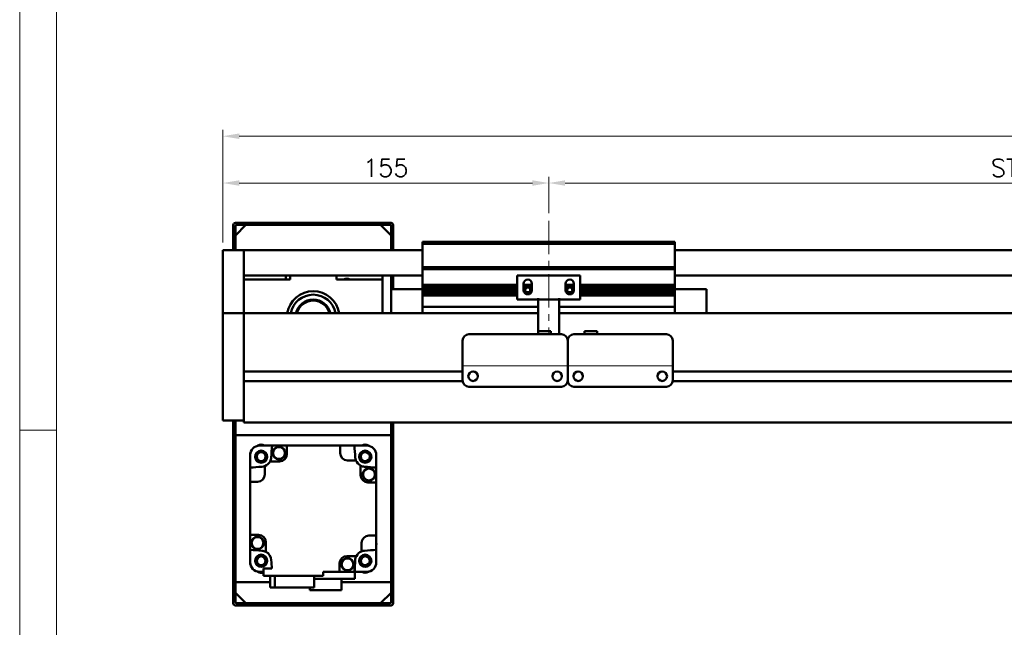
# Model space of a CAD drawing. Header units: millimetres. Extents: x 46891 to 50021, y 6223 to 9571.
# Tile 2 of 5: x 48547 to 49015, y 8956 to 9245. Entities that reach past the tile are written whole.
import ezdxf

# ---------------------------------------------------------------- set-up
doc = ezdxf.new("R2010")
doc.units = ezdxf.units.MM
doc.header["$LTSCALE"] = 0.5
doc.linetypes.add('CENTER', pattern=[50.8, 31.75, -6.35, 6.35, -6.35])
doc.layers.get('0').update_dxf_attribs({"lineweight": 20})
doc.layers.add('1', color=1, linetype='CENTER', lineweight=13)
doc.layers.add('외형선(ISO)', color=7, linetype='Continuous', lineweight=50)
doc.styles.add('DSR TEXT', font='romans.shx', dxfattribs={"bigfont": 'whgtxt.shx'})
doc.styles.get("Standard").update_dxf_attribs({"font": 'romans.shx', "bigfont": 'whgtxt.shx'})
doc.dimstyles.new('DSR', dxfattribs={"dimscale": 2, "dimtxt": 3, "dimasz": 3, "dimexe": 0.5, "dimexo": 0.5, "dimgap": 0.5, "dimtad": 1, "dimdsep": 46, "dimtxsty": 'Standard', "dimcen": 2.5, "dimclrd": 4, "dimclre": 4, "dimclrt": 2, "dimadec": 0, "dimazin": 2, "dimtfac": 1, "dimtmove": 0, "dimatfit": 3, "dimfxl": 0, "dimlwd": -1, "dimlwe": -1, "dimarcsym": 0})

# ---------------------------------------------------------------- blocks, each defined once
blk = doc.blocks.new('A$C1C1952E1')
at = {"color": 1}
blk.add_lwpolyline([(0, 0), (420, 0), (420, 297), (0, 297)], close=True, dxfattribs=at)
at = {"color": 3}
blk.add_lwpolyline([(5, 5), (415, 5), (415, 292), (5, 292)], close=True, dxfattribs=at)
blk = doc.blocks.new('*D117')
at = {"color": 1, "linetype": 'ByBlock'}
for p, q in [((48798.26, 9153.41), (48798.26, 9170.76)), ((49298.26, 9153.41), (49298.26, 9170.76)), ((48806.06, 9167.76), (49290.46, 9167.76))]:
    blk.add_line(p, q, dxfattribs=at)
at = {"color": 1}
for points in [[(48806.06, 9169.06), (48806.06, 9166.46), (48798.26, 9167.76)], [(49290.46, 9169.06), (49290.46, 9166.46), (49298.26, 9167.76)]]:
    blk.add_solid(points, dxfattribs=at)
at = {"layer": 'Defpoints', "color": 0}
for p in [(49298.26, 9167.76), (48798.26, 9149.81), (49298.26, 9149.81)]:
    blk.add_point(p, dxfattribs=at)
at = {"color": 3, "insert": (49048.26, 9174.96), "char_height": 8.4, "attachment_point": 5, "style": 'DSR TEXT'}
blk.add_mtext('STROKE : 500', dxfattribs=at)
blk = doc.blocks.new('*D118')
at = {"color": 1, "linetype": 'ByBlock'}
for p, q in [((48643.26, 9139.41), (48643.26, 9170.76)), ((48798.26, 9153.41), (48798.26, 9170.76)), ((48790.46, 9167.76), (48651.06, 9167.76))]:
    blk.add_line(p, q, dxfattribs=at)
at = {"color": 1}
for points in [[(48651.06, 9169.06), (48651.06, 9166.46), (48643.26, 9167.76)], [(48790.46, 9169.06), (48790.46, 9166.46), (48798.26, 9167.76)]]:
    blk.add_solid(points, dxfattribs=at)
at = {"layer": 'Defpoints', "color": 0}
for p in [(48643.26, 9167.76), (48798.26, 9149.81), (48643.26, 9135.81)]:
    blk.add_point(p, dxfattribs=at)
at = {"color": 3, "insert": (48720.76, 9174.96), "char_height": 8.4, "attachment_point": 5, "style": 'DSR TEXT'}
blk.add_mtext('155', dxfattribs=at)
blk = doc.blocks.new('*D119')
at = {"color": 1, "linetype": 'ByBlock'}
for p, q in [((48643.26, 9139.41), (48643.26, 9193.03)), ((49443.26, 9139.41), (49443.26, 9193.03)), ((48651.06, 9190.03), (49435.46, 9190.03))]:
    blk.add_line(p, q, dxfattribs=at)
at = {"color": 1}
for points in [[(48651.06, 9191.33), (48651.06, 9188.73), (48643.26, 9190.03)], [(49435.46, 9191.33), (49435.46, 9188.73), (49443.26, 9190.03)]]:
    blk.add_solid(points, dxfattribs=at)
at = {"layer": 'Defpoints', "color": 0}
for p in [(49443.26, 9190.03), (48643.26, 9135.81), (49443.26, 9135.81)]:
    blk.add_point(p, dxfattribs=at)
at = {"color": 3, "insert": (49043.26, 9197.23), "char_height": 8.4, "attachment_point": 5, "style": 'DSR TEXT'}
blk.add_mtext('800', dxfattribs=at)

msp = doc.modelspace()

# ---------------------------------------------------------------- linework, layer by layer
msp.add_line((48857.25998, 9080.80651), (48757.25998, 9080.80651))
at = {"color": 1}
msp.add_line((48564.22132, 9050.23052), (48546.67132, 9050.23052), dxfattribs=at)
at = {"layer": '1'}
msp.add_line((48798.25998, 9149.80637), (48798.25998, 9095.80637), dxfattribs=at)
at = {"layer": '외형선(ISO)'}
for p, q in [((48648.25998, 9147.80637), (48648.25998, 9135.80637)), ((48657.25998, 9148.80637), (48649.25998, 9148.80637)), ((48649.25998, 9142.80637), (48654.25998, 9147.80637)), ((48649.25998, 9135.80637), (48649.25998, 9147.30637)), ((48649.75998, 9147.80637), (48657.25998, 9147.80637)), ((48718.25998, 9147.80637), (48654.25998, 9147.80637)), ((48657.25998, 9147.80637), (48657.25998, 9148.80637)), ((48657.25998, 9148.80637), (48661.25998, 9148.80637)), ((48661.25998, 9148.80637), (48661.25998, 9147.80637)), ((48711.25998, 9148.80637), (48661.25998, 9148.80637)), ((48661.25998, 9147.80637), (48711.25998, 9147.80637)), ((48711.25998, 9147.80637), (48711.25998, 9148.80637)), ((48711.25998, 9148.80637), (48715.25998, 9148.80637)), ((48715.25998, 9148.80637), (48715.25998, 9147.80637)), ((48723.25998, 9148.80637), (48715.25998, 9148.80637)), ((48715.25998, 9147.80637), (48722.75998, 9147.80637)), ((48718.25998, 9147.80637), (48723.25998, 9142.80637)), ((48723.25998, 9147.30637), (48723.25998, 9135.80637)), ((48724.25998, 9135.80637), (48724.25998, 9147.80637)), ((48649.25998, 9142.80637), (48649.25998, 9135.80637)), ((48723.25998, 9135.80637), (48723.25998, 9142.80637)), ((48738.25998, 9138.80637), (48738.25998, 9139.80637)), ((48858.25998, 9139.80637), (48738.25998, 9139.80637)), ((48858.25998, 9139.80637), (48858.25998, 9138.80637)), ((48643.25998, 9135.80637), (48643.25998, 9133.80637)), ((48653.25998, 9135.80637), (48643.25998, 9135.80637)), ((48653.25998, 9133.80637), (48653.25998, 9135.80637)), ((48653.25998, 9135.80637), (48738.25998, 9135.80637)), ((48653.25998, 9135.80637), (48653.25998, 9133.80637)), ((48738.25998, 9127.80637), (48738.25998, 9138.80637)), ((48738.25998, 9138.80637), (48858.25998, 9138.80637)), ((48858.25998, 9138.80637), (48858.25998, 9127.80637)), ((48858.25998, 9135.80637), (49433.25998, 9135.80637)), ((48643.25998, 9133.02185), (48643.25998, 9133.80637)), ((48643.25998, 9132.52314), (48643.25998, 9133.02185)), ((48643.25998, 9132.52314), (48643.25998, 9131.45466)), ((48643.25998, 9131.45466), (48643.25998, 9128.46885)), ((48653.25998, 9133.80637), (48653.25998, 9133.02185)), ((48653.25998, 9133.02185), (48653.25998, 9133.80637)), ((48653.25998, 9133.02185), (48653.25998, 9132.52314)), ((48653.25998, 9132.52314), (48653.25998, 9133.02185)), ((48653.25998, 9131.45466), (48653.25998, 9132.52314)), ((48653.25998, 9132.52314), (48653.25998, 9131.45466)), ((48653.25998, 9128.46885), (48653.25998, 9131.45466)), ((48653.25998, 9131.45466), (48653.25998, 9128.46885)), ((48643.25998, 9119.90455), (48643.25998, 9128.46885)), ((48653.25998, 9128.46885), (48653.25998, 9119.90455)), ((48653.25998, 9124.30637), (48653.25998, 9128.46885)), ((48738.25998, 9126.80637), (48738.25998, 9127.80637)), ((48738.25998, 9127.80637), (48858.25998, 9127.80637)), ((48738.25998, 9125.80637), (48738.25998, 9126.80637)), ((48738.25998, 9126.80637), (48858.25998, 9126.80637)), ((48738.25998, 9119.30637), (48738.25998, 9125.80637)), ((48858.25998, 9127.80637), (48858.25998, 9126.80637)), ((48858.25998, 9126.80637), (48858.25998, 9125.80637)), ((48858.25998, 9125.80637), (48858.25998, 9119.30637)), ((48653.25998, 9123.80637), (48738.25998, 9123.80637)), ((48675.25998, 9121.80637), (48653.25998, 9121.80637)), ((48673.25998, 9123.80637), (48673.25998, 9121.80637)), ((48675.25998, 9123.80637), (48675.25998, 9121.80637)), ((48697.25998, 9121.80637), (48697.25998, 9123.80637)), ((48719.25998, 9121.80637), (48697.25998, 9121.80637)), ((48719.25998, 9123.80637), (48719.25998, 9121.80637)), ((48719.25998, 9105.80637), (48719.25998, 9121.80637)), ((48723.25998, 9117.30637), (48723.25998, 9123.80637)), ((48723.25998, 9123.80637), (48723.25998, 9117.30637)), ((48724.25998, 9117.30637), (48724.25998, 9123.80637)), ((48813.25998, 9123.80637), (48783.25998, 9123.80637)), ((48783.25998, 9112.40637), (48783.25998, 9123.80637)), ((48813.25998, 9123.80637), (48813.25998, 9112.40637)), ((48858.25998, 9123.80637), (49433.25998, 9123.80637)), ((48643.25998, 9117.80926), (48643.25998, 9119.90455)), ((48643.25998, 9106.38731), (48643.25998, 9117.80926)), ((48653.25998, 9119.90455), (48653.25998, 9117.80926)), ((48653.25998, 9117.80926), (48653.25998, 9106.38731)), ((48723.25998, 9117.30637), (48723.25998, 9105.80637)), ((48738.25998, 9117.30637), (48723.25998, 9117.30637)), ((48738.25998, 9118.80637), (48738.25998, 9119.30637)), ((48738.25998, 9119.30637), (48783.25998, 9119.30637)), ((48738.25998, 9118.30637), (48738.25998, 9118.80637)), ((48738.25998, 9118.80637), (48783.25998, 9118.80637)), ((48738.25998, 9117.30637), (48738.25998, 9118.30637)), ((48738.25998, 9118.30637), (48783.25998, 9118.30637)), ((48738.25998, 9116.80637), (48738.25998, 9117.30637)), ((48738.25998, 9117.30637), (48783.25998, 9117.30637)), ((48738.25998, 9116.30637), (48738.25998, 9116.80637)), ((48738.25998, 9116.80637), (48783.25998, 9116.80637)), ((48786.25998, 9116.80637), (48786.25998, 9119.80637)), ((48786.25998, 9119.30637), (48790.25998, 9119.30637)), ((48786.25998, 9118.80637), (48790.25998, 9118.80637)), ((48786.25998, 9118.30637), (48790.25998, 9118.30637)), ((48786.25998, 9117.30637), (48787.13674, 9117.30637)), ((48786.25998, 9116.80637), (48787.03048, 9116.80637)), ((48789.38322, 9117.30637), (48790.25998, 9117.30637)), ((48789.48948, 9116.80637), (48790.25998, 9116.80637)), ((48790.25998, 9119.80637), (48790.25998, 9116.80637)), ((48806.25998, 9116.80637), (48806.25998, 9119.80637)), ((48806.25998, 9119.30637), (48810.25998, 9119.30637)), ((48806.25998, 9118.80637), (48810.25998, 9118.80637)), ((48806.25998, 9118.30637), (48810.25998, 9118.30637)), ((48806.25998, 9117.30637), (48807.13674, 9117.30637)), ((48806.25998, 9116.80637), (48807.03048, 9116.80637)), ((48809.38322, 9117.30637), (48810.25998, 9117.30637)), ((48809.48948, 9116.80637), (48810.25998, 9116.80637)), ((48810.25998, 9119.80637), (48810.25998, 9116.80637)), ((48813.25998, 9119.30637), (48858.25998, 9119.30637)), ((48813.25998, 9118.80637), (48858.25998, 9118.80637)), ((48813.25998, 9118.30637), (48858.25998, 9118.30637)), ((48813.25998, 9117.30637), (48858.25998, 9117.30637)), ((48813.25998, 9116.80637), (48858.25998, 9116.80637)), ((48858.25998, 9119.30637), (48858.25998, 9118.80637)), ((48858.25998, 9118.80637), (48858.25998, 9118.30637)), ((48858.25998, 9118.30637), (48858.25998, 9117.30637)), ((48858.25998, 9117.30637), (48873.25998, 9117.30637)), ((48858.25998, 9117.30637), (48858.25998, 9116.80637)), ((48858.25998, 9116.80637), (48858.25998, 9116.30637)), ((48873.25998, 9105.80637), (48873.25998, 9117.30637)), ((48738.25998, 9115.30637), (48738.25998, 9116.30637)), ((48738.25998, 9116.30637), (48783.25998, 9116.30637)), ((48738.25998, 9114.80637), (48738.25998, 9115.30637)), ((48738.25998, 9115.30637), (48783.25998, 9115.30637)), ((48738.25998, 9114.30637), (48738.25998, 9114.80637)), ((48738.25998, 9114.80637), (48783.25998, 9114.80637)), ((48738.25998, 9109.80637), (48738.25998, 9114.30637)), ((48738.25998, 9114.30637), (48783.25998, 9114.30637)), ((48793.25998, 9112.40637), (48783.25998, 9112.40637)), ((48786.32349, 9116.30637), (48787.13674, 9116.30637)), ((48786.9371, 9115.30637), (48789.58285, 9115.30637)), ((48789.38322, 9116.30637), (48790.19647, 9116.30637)), ((48793.25998, 9112.90637), (48793.25998, 9112.40637)), ((48803.25998, 9112.40637), (48793.25998, 9112.40637)), ((48793.25998, 9110.30637), (48793.25998, 9112.40637)), ((48803.25998, 9112.40637), (48803.25998, 9112.90637)), ((48813.25998, 9112.40637), (48803.25998, 9112.40637)), ((48803.25998, 9112.40637), (48803.25998, 9110.30637)), ((48806.32349, 9116.30637), (48807.13674, 9116.30637)), ((48806.9371, 9115.30637), (48809.58285, 9115.30637)), ((48809.38322, 9116.30637), (48810.19647, 9116.30637)), ((48813.25998, 9116.30637), (48858.25998, 9116.30637)), ((48813.25998, 9115.30637), (48858.25998, 9115.30637)), ((48813.25998, 9114.80637), (48858.25998, 9114.80637)), ((48813.25998, 9114.30637), (48858.25998, 9114.30637)), ((48858.25998, 9116.30637), (48858.25998, 9115.30637)), ((48858.25998, 9115.30637), (48858.25998, 9114.80637)), ((48858.25998, 9114.80637), (48858.25998, 9114.30637)), ((48858.25998, 9114.30637), (48858.25998, 9109.80637)), ((48738.25998, 9109.80637), (48738.25998, 9108.80637)), ((48738.25998, 9105.80637), (48738.25998, 9108.80637)), ((48738.25998, 9108.80637), (48793.25998, 9108.80637)), ((48793.25998, 9110.30637), (48793.25998, 9097.30652)), ((48803.25998, 9095.80652), (48803.25998, 9110.30637)), ((48803.25998, 9108.80637), (48858.25998, 9108.80637)), ((48858.25998, 9108.80637), (48858.25998, 9109.80637)), ((48858.25998, 9108.80637), (48858.25998, 9105.80637)), ((48643.25998, 9105.80637), (48643.25998, 9106.38731)), ((48643.25998, 9105.80637), (48643.25998, 9102.80637)), ((48653.25998, 9105.80637), (48643.25998, 9105.80637)), ((48643.25998, 9060.04901), (48643.25998, 9102.80637)), ((48653.25998, 9106.38731), (48653.25998, 9105.80637)), ((48653.25998, 9105.80637), (48653.25998, 9102.80637)), ((48793.25998, 9105.80637), (48653.25998, 9105.80637)), ((48653.25998, 9102.80637), (48653.25998, 9105.80637)), ((48653.25998, 9078.25637), (48653.25998, 9102.80637)), ((48653.25998, 9102.80637), (48653.25998, 9060.04901)), ((49433.25998, 9105.80637), (48803.25998, 9105.80637)), ((48760.25998, 9095.80652), (48804.25998, 9095.80652)), ((48793.25998, 9097.30652), (48793.25998, 9095.80652)), ((48793.25998, 9097.30652), (48799.25998, 9097.30652)), ((48799.25998, 9097.30652), (48799.25998, 9095.80652)), ((48810.25998, 9095.80652), (48854.25998, 9095.80652)), ((48821.25998, 9097.30652), (48815.25998, 9097.30652)), ((48815.25998, 9095.80652), (48815.25998, 9097.30652)), ((48821.25998, 9095.80652), (48821.25998, 9097.30652)), ((48757.25998, 9082.80652), (48757.25998, 9092.80652)), ((48807.25998, 9092.80652), (48807.25998, 9082.80652)), ((48807.25998, 9082.80652), (48807.25998, 9092.80652)), ((48857.25998, 9092.80652), (48857.25998, 9082.80652)), ((48757.25998, 9082.80652), (48757.25998, 9080.80652)), ((48757.25998, 9080.80649), (48757.25998, 9080.80652)), ((48757.25998, 9080.30649), (48757.25998, 9080.80649)), ((48757.25998, 9073.80649), (48757.25998, 9080.30649)), ((48807.25998, 9080.80652), (48807.25998, 9082.80652)), ((48807.25998, 9082.80652), (48807.25998, 9080.80652)), ((48807.25998, 9080.80652), (48807.25998, 9080.80649)), ((48807.25998, 9080.80649), (48807.25998, 9080.80652)), ((48807.25998, 9080.80649), (48807.25998, 9080.30649)), ((48807.25998, 9080.30649), (48807.25998, 9080.80649)), ((48807.25998, 9080.30649), (48807.25998, 9073.80649)), ((48807.25998, 9073.80649), (48807.25998, 9080.30649)), ((48857.25998, 9080.80652), (48857.25998, 9082.80652)), ((48857.25998, 9080.80652), (48857.25998, 9080.80649)), ((48857.25998, 9080.80649), (48857.25998, 9080.30649)), ((48857.25998, 9080.30649), (48857.25998, 9073.80649)), ((48757.25998, 9078.05637), (48653.25998, 9078.05637)), ((48762.28331, 9078.05637), (48762.23664, 9078.05637)), ((48802.28331, 9078.05637), (48802.23664, 9078.05637)), ((49261.25998, 9078.05637), (48857.25998, 9078.05637)), ((48757.27042, 9073.55637), (48653.25998, 9073.55637)), ((48653.25998, 9060.04901), (48653.25998, 9073.35637)), ((48760.25998, 9070.80649), (48804.25998, 9070.80649)), ((48807.27042, 9073.55637), (48807.24953, 9073.55637)), ((48810.25998, 9070.80649), (48854.25998, 9070.80649)), ((49261.27042, 9073.55637), (48857.24953, 9073.55637)), ((48643.25998, 9060.04901), (48643.25998, 9057.92769)), ((48643.25998, 9054.80637), (48643.25998, 9057.92769)), ((48653.25998, 9060.04901), (48653.25998, 9057.92769)), ((48653.25998, 9057.92769), (48653.25998, 9060.04901)), ((48653.25998, 9053.80637), (48653.25998, 9057.92769)), ((48653.25998, 9057.92769), (48653.25998, 9054.80637)), ((48653.25998, 9054.80637), (48643.25998, 9054.80637)), ((48648.25998, 9054.80637), (48648.25998, 8967.80637)), ((48649.25998, 9054.80637), (48649.25998, 9047.80637)), ((48649.25998, 8968.30637), (48649.25998, 9054.80637)), ((48653.25998, 9053.80637), (49433.25998, 9053.80637)), ((48723.25998, 9047.80637), (48723.25998, 9053.80637)), ((48723.25998, 9053.80637), (48723.25998, 8968.30637)), ((48724.25998, 8967.80637), (48724.25998, 9053.80637)), ((48649.25998, 9047.80637), (48723.25998, 9047.80637)), ((48660.56465, 9042.80637), (48659.80246, 9042.80637)), ((48660.75998, 9042.80637), (48660.56465, 9042.80637)), ((48660.75998, 9042.80637), (48666.70061, 9042.80637)), ((48673.75998, 9042.80637), (48666.70061, 9042.80637)), ((48699.05998, 9042.80637), (48673.75998, 9042.80637)), ((48673.75998, 9042.80637), (48673.75998, 9038.80637)), ((48705.81935, 9042.80637), (48699.05998, 9042.80637)), ((48699.05998, 9039.30637), (48699.05998, 9042.80637)), ((48711.75998, 9042.80637), (48705.81935, 9042.80637)), ((48711.95531, 9042.80637), (48711.75998, 9042.80637)), ((48712.71749, 9042.80637), (48711.95531, 9042.80637)), ((48656.25998, 9039.26388), (48656.25998, 9038.5017)), ((48656.25998, 9038.5017), (48656.25998, 9038.30637)), ((48656.25998, 9032.36574), (48656.25998, 9038.30637)), ((48716.25998, 9038.5017), (48716.25998, 9039.26388)), ((48716.25998, 9038.30637), (48716.25998, 9038.5017)), ((48716.25998, 9032.36574), (48716.25998, 9038.30637)), ((48656.25998, 9025.60637), (48656.25998, 9032.36574)), ((48663.25998, 9033.08499), (48663.25998, 9029.10637)), ((48670.25998, 9035.30637), (48665.7519, 9035.30637)), ((48706.5386, 9035.80637), (48702.55998, 9035.80637)), ((48708.75998, 9028.80637), (48708.75998, 9033.31445)), ((48716.25998, 9032.36574), (48716.25998, 9025.30637)), ((48659.75998, 9025.60637), (48656.25998, 9025.60637)), ((48656.25998, 9025.60637), (48656.25998, 9000.30637)), ((48716.25998, 9025.30637), (48712.25998, 9025.30637)), ((48716.25998, 9000.00637), (48716.25998, 9025.30637)), ((48656.25998, 9000.30637), (48660.25998, 9000.30637)), ((48656.25998, 8993.247), (48656.25998, 9000.30637)), ((48712.75998, 9000.00637), (48716.25998, 9000.00637)), ((48716.25998, 8993.247), (48716.25998, 9000.00637)), ((48663.75998, 8996.80637), (48663.75998, 8992.29829)), ((48709.25998, 8992.52774), (48709.25998, 8996.50637)), ((48656.25998, 8987.30637), (48656.25998, 8993.247)), ((48702.25998, 8990.30637), (48706.76806, 8990.30637)), ((48716.25998, 8993.247), (48716.25998, 8987.30637)), ((48656.25998, 8987.30637), (48656.25998, 8987.11104)), ((48656.25998, 8987.11104), (48656.25998, 8986.34885)), ((48698.75998, 8982.80637), (48698.75998, 8986.80637)), ((48706.05998, 8979.40637), (48706.05998, 8986.01769)), ((48716.25998, 8987.11104), (48716.25998, 8987.30637)), ((48716.25998, 8986.34885), (48716.25998, 8987.11104)), ((48659.80246, 8982.80637), (48660.56465, 8982.80637)), ((48660.56465, 8982.80637), (48660.75998, 8982.80637)), ((48662.55998, 8982.80637), (48660.75998, 8982.80637)), ((48666.5848, 8984.30637), (48662.55998, 8984.30637)), ((48662.55998, 8984.30637), (48662.55998, 8980.80637)), ((48662.55998, 8980.80637), (48690.95998, 8980.80637)), ((48665.7819, 8980.80637), (48665.7819, 8975.30637)), ((48667.97198, 8975.30637), (48667.97198, 8980.80637)), ((48686.73806, 8975.30637), (48686.73806, 8980.80637)), ((48690.95998, 8980.80637), (48690.95998, 8982.80637)), ((48690.95998, 8982.80637), (48698.75998, 8982.80637)), ((48698.75998, 8982.80637), (48705.81935, 8982.80637)), ((48711.75998, 8982.80637), (48706.05998, 8982.80637)), ((48711.75998, 8982.80637), (48711.95531, 8982.80637)), ((48711.95531, 8982.80637), (48712.71749, 8982.80637)), ((48665.7819, 8977.80637), (48649.25998, 8977.80637)), ((48649.25998, 8977.80637), (48649.25998, 8972.80637)), ((48686.73806, 8979.40637), (48706.05998, 8979.40637)), ((48699.70998, 8974.00637), (48699.70998, 8979.40637)), ((48723.25998, 8977.80637), (48699.70998, 8977.80637)), ((48723.25998, 8972.80637), (48723.25998, 8977.80637)), ((48654.25998, 8967.80637), (48649.25998, 8972.80637)), ((48665.7819, 8975.30637), (48667.97198, 8975.30637)), ((48667.97198, 8975.30637), (48686.73806, 8975.30637)), ((48684.60998, 8974.00637), (48684.60998, 8975.30637)), ((48684.60998, 8974.00637), (48699.70998, 8974.00637)), ((48723.25998, 8972.80637), (48718.25998, 8967.80637)), ((48649.25998, 8966.80637), (48657.25998, 8966.80637)), ((48657.25998, 8967.80637), (48649.75998, 8967.80637)), ((48654.25998, 8967.80637), (48718.25998, 8967.80637)), ((48657.25998, 8966.80637), (48657.25998, 8967.80637)), ((48661.25998, 8966.80637), (48657.25998, 8966.80637)), ((48661.25998, 8967.80637), (48661.25998, 8966.80637)), ((48711.25998, 8967.80637), (48661.25998, 8967.80637)), ((48661.25998, 8966.80637), (48711.25998, 8966.80637)), ((48711.25998, 8966.80637), (48711.25998, 8967.80637)), ((48715.25998, 8966.80637), (48711.25998, 8966.80637)), ((48715.25998, 8967.80637), (48715.25998, 8966.80637)), ((48722.75998, 8967.80637), (48715.25998, 8967.80637)), ((48715.25998, 8966.80637), (48723.25998, 8966.80637))]:
    msp.add_line(p, q, dxfattribs=at)
for centre, radius in [((48762.25998, 9075.80649), 2.25), ((48802.25998, 9075.80649), 2.25), ((48812.25998, 9075.80649), 2.25), ((48852.25998, 9075.80649), 2.25), ((48669.96402, 9039.29507), 3), ((48669.96402, 9039.29507), 2.95), ((48669.96402, 9039.29507), 2.8), ((48661.51124, 9037.5551), 2.9), ((48661.51124, 9037.5551), 2.7), ((48661.51124, 9037.5551), 2.5), ((48661.51124, 9037.5551), 2.1), ((48711.00872, 9037.5551), 2.9), ((48711.00872, 9037.5551), 2.7), ((48711.00872, 9037.5551), 2.5), ((48711.00872, 9037.5551), 2.1), ((48712.74869, 9029.10233), 3), ((48712.74869, 9029.10233), 2.95), ((48712.74869, 9029.10233), 2.8), ((48659.77127, 8996.5104), 3), ((48659.77127, 8996.5104), 2.95), ((48659.77127, 8996.5104), 2.8), ((48661.51124, 8988.05763), 2.9), ((48661.51124, 8988.05763), 2.7), ((48661.51124, 8988.05763), 2.5), ((48661.51124, 8988.05763), 2.1), ((48711.00872, 8988.05763), 2.9), ((48711.00872, 8988.05763), 2.7), ((48711.00872, 8988.05763), 2.5), ((48711.00872, 8988.05763), 2.1), ((48702.55594, 8986.31766), 3), ((48702.55594, 8986.31766), 2.95), ((48702.55594, 8986.31766), 2.8)]:
    msp.add_circle(centre, radius, dxfattribs=at)
for centre, radius, start, end in [((48649.25998, 9147.80637), 1, 90, 180), ((48649.75998, 9147.30637), 0.5, 90, 180), ((48722.75998, 9147.30637), 0.5, 0, 90), ((48723.25998, 9147.80637), 1, 0, 90), ((48702.25998, 9119.80637), 2.4585, 54.4397249, 125.5602751), ((48788.25998, 9119.80637), 2, 0, 180), ((48808.25998, 9119.80637), 2, 0, 180), ((48788.25998, 9116.80637), 2, 180, 0), ((48788.25998, 9116.80637), 1.2295, 156.0042187, 180), ((48788.25998, 9116.80637), 1.2295, 180, 203.9957813), ((48788.25998, 9116.80637), 1.2295, 23.9957813, 156.0042187), ((48788.25998, 9116.80637), 1.2295, 0, 23.9957813), ((48788.25998, 9116.80637), 1.2295, 336.0042187, 0), ((48808.25998, 9116.80637), 2, 180, 0), ((48808.25998, 9116.80637), 1.2295, 156.0042187, 180), ((48808.25998, 9116.80637), 1.2295, 180, 203.9957813), ((48808.25998, 9116.80637), 1.2295, 23.9957813, 156.0042187), ((48808.25998, 9116.80637), 1.2295, 0, 23.9957813), ((48808.25998, 9116.80637), 1.2295, 336.0042187, 0), ((48686.25998, 9103.80637), 12.5, 9.2068963, 170.7931037), ((48686.25998, 9103.80637), 10.85, 10.6221774, 169.3778226), ((48686.25998, 9103.80637), 8.5, 13.6089608, 166.3910392), ((48686.25998, 9103.80637), 8, 14.4775124, 165.5224876), ((48788.25998, 9116.80637), 1.2295, 203.9957813, 336.0042187), ((48808.25998, 9116.80637), 1.2295, 203.9957813, 336.0042187), ((48760.25998, 9092.80652), 3, 90, 180), ((48804.25998, 9092.80652), 3, 0, 90), ((48810.25998, 9092.80652), 3, 90, 180), ((48854.25998, 9092.80652), 3, 0, 90), ((48760.25998, 9073.80649), 3, 180, 270), ((48804.25998, 9073.80649), 3, 270, 0), ((48810.25998, 9073.80649), 3, 180, 270), ((48854.25998, 9073.80649), 3, 270, 0), ((48660.75998, 9038.30637), 4.5, 90, 180), ((48686.25998, 9012.80637), 40, 131.4096221, 131.7132003), ((48661.51124, 9040.55497), 2.75, 54.9539356, 125.0460644), ((48686.25998, 9012.80637), 39.5, 130.5804187, 130.5903874), ((49045.51455, 9012.80637), 380, 175.471937, 176.3124282), ((48702.92273, 9039.89128), 2.95, 81.175882, 98.824118), ((48327.00541, 9012.80637), 380, 3.6875718, 4.528063), ((48711.00872, 9040.5551), 2.75, 54.9489798, 125.0510202), ((48711.75998, 9038.30637), 4.5, 0, 90), ((48686.25998, 9012.80637), 39.5, 49.4096126, 49.4195813), ((48686.25998, 9012.80637), 40, 48.2867997, 48.5903779), ((48686.25998, 9012.80637), 40, 138.2867997, 138.5903779), ((48686.25998, 9012.80637), 39.5, 139.4096126, 139.4195813), ((48661.51124, 9037.5551), 4.8, 332.0638743, 356.3124282), ((48670.25998, 9038.80637), 3.5, 270, 0), ((48702.55998, 9039.30637), 3.5, 180, 270), ((48711.00872, 9037.5551), 4.8, 183.6875718, 201.3657575), ((48686.25998, 9012.80637), 40, 41.4096221, 41.7132003), ((48686.25998, 9012.80637), 39.5, 40.5804187, 40.5903874), ((48686.25998, 8653.5518), 380, 93.6875718, 94.528063), ((48661.51124, 9037.5551), 4.8, 273.6875718, 291.3657575), ((48661.51124, 9037.5551), 4.8, 291.3657575, 332.0638743), ((48711.00872, 9037.5551), 4.8, 201.3657575, 242.0638743), ((48711.00872, 9037.5551), 4.8, 242.0638743, 266.3124282), ((48686.25998, 8653.5518), 380, 85.471937, 86.3124282), ((48659.17506, 9029.46912), 2.95, 171.175882, 188.824118), ((48659.75998, 9029.10637), 3.5, 270, 0), ((48712.25998, 9028.80637), 3.5, 180, 270), ((48660.25998, 8996.80637), 3.5, 0, 90), ((48712.75998, 8996.50637), 3.5, 90, 180), ((48713.34489, 8996.14361), 2.95, 351.175882, 8.824118), ((48686.25998, 9372.06094), 380, 265.471937, 266.3124282), ((48661.51124, 8988.05763), 4.8, 62.0638743, 86.3124282), ((48661.51124, 8988.05763), 4.8, 3.6875718, 62.0638743), ((48702.25998, 8986.80637), 3.5, 90, 180), ((48711.00872, 8988.05763), 4.8, 152.0638743, 176.3124282), ((48711.00872, 8988.05763), 4.8, 111.3657575, 152.0638743), ((48711.00872, 8988.05763), 4.8, 93.6875718, 111.3657575), ((48686.25998, 9372.06094), 380, 273.6875718, 274.528063), ((48660.75998, 8987.30637), 4.5, 180, 270), ((48686.25998, 9012.80637), 39.5, 220.5804187, 220.5903874), ((48686.25998, 9012.80637), 40, 221.4096221, 221.7132003), ((49045.51455, 9012.80637), 380, 183.6875718, 184.3012223), ((48327.00541, 9012.80637), 380, 355.471937, 356.3124282), ((48711.75998, 8987.30637), 4.5, 270, 0), ((48686.25998, 9012.80637), 40, 318.2867997, 318.5903779), ((48686.25998, 9012.80637), 39.5, 319.4096126, 319.4195813), ((48686.25998, 9012.80637), 40, 228.2867997, 228.5903779), ((48661.51124, 8985.05763), 2.75, 234.9489798, 292.4178897), ((48686.25998, 9012.80637), 39.5, 229.4096126, 229.4195813), ((48711.00872, 8985.05763), 2.75, 234.9489798, 305.0510202), ((48686.25998, 9012.80637), 39.5, 310.5804187, 310.5903874), ((48686.25998, 9012.80637), 40, 311.4096221, 311.7132003), ((48649.25998, 8967.80637), 1, 180, 270), ((48649.75998, 8968.30637), 0.5, 180, 270), ((48722.75998, 8968.30637), 0.5, 270, 0), ((48723.25998, 8967.80637), 1, 270, 0)]:
    msp.add_arc(centre, radius, start, end, dxfattribs=at)
for points in [[(48787.54467, 9115.80637), (48788.25998, 9115.80637), (48788.97529, 9115.80637)], [(48807.54467, 9115.80637), (48808.25998, 9115.80637), (48808.97529, 9115.80637)]]:
    msp.add_rational_spline(points, [1, 1.22950000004, 1], degree=2, dxfattribs=at)

# ---------------------------------------------------------------- block references
at = {"xscale": 3.51, "yscale": 3.51, "zscale": 3.51}
msp.add_blockref('A$C1C1952E1', (48546.67132, 8528.99552), dxfattribs=at)

# ---------------------------------------------------------------- dimensions: what is measured, and where the dimension line sits
for base, p1, p2, picture, middle in [((49443.25998, 9190.03431), (48643.25998, 9135.80637), (49443.25998, 9135.80637), '*D119', (49043.25998, 9197.23431)), ((48643.25998, 9167.75722), (48798.25998, 9149.80637), (48643.25998, 9135.80637), '*D118', (48720.75998, 9174.95722))]:
    dim = msp.add_linear_dim(base=base, p1=p1, p2=p2, dimstyle='DSR', override={"dimscale": 3, "dimtxt": 2.8, "dimasz": 2.600136, "dimexe": 1, "dimexo": 1.2, "dimgap": 1, "dimdec": 4, "dimtxsty": 'DSR TEXT', "dimclrd": 1, "dimclre": 1, "dimclrt": 3, "dimtdec": 4, "dimtix": 1})
    dim.commit()
    dim.dimension.update_dxf_attribs({"geometry": picture, "text_midpoint": middle})
dim = msp.add_linear_dim(base=(49298.25998, 9167.75722), p1=(48798.25998, 9149.80637), p2=(49298.25998, 9149.80637), text='STROKE : <>', dimstyle='DSR', override={"dimscale": 3, "dimtxt": 2.8, "dimasz": 2.600136, "dimexe": 1, "dimexo": 1.2, "dimgap": 1, "dimdec": 4, "dimtxsty": 'DSR TEXT', "dimclrd": 1, "dimclre": 1, "dimclrt": 3, "dimtdec": 4, "dimtix": 1})
dim.commit()
dim.dimension.update_dxf_attribs({"geometry": '*D117', "text_midpoint": (49048.25998, 9174.95722)})

doc.saveas('drawing.dxf')
